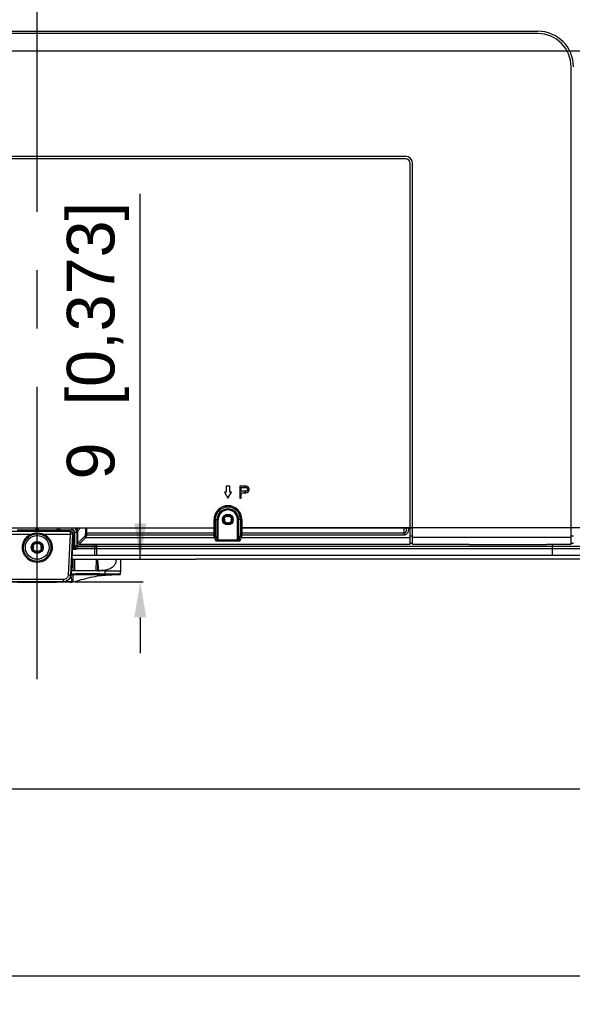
# Model space of a CAD drawing. Header units: millimetres. Extents: x -6054 to 364, y -1866 to 3094.
# Tile 131 of 256: x -3901 to -3669, y -208 to 205. Entities that reach past the tile are written whole.
import ezdxf

# ---------------------------------------------------------------- set-up
doc = ezdxf.new("R2010")
doc.units = ezdxf.units.MM
doc.header["$LTSCALE"] = 65.395
doc.header["$PDSIZE"] = 0.05
doc.linetypes.add('CENTER', pattern=[0.6, 0.375, -0.075, 0.075, -0.075])
doc.layers.get('0').update_dxf_attribs({"linetype": 'CONTINUOUS'})
doc.layers.get('Defpoints').update_dxf_attribs({"linetype": 'CONTINUOUS'})
doc.layers.add('Center', color=1, linetype='CENTER')
doc.layers.add('DIM', color=3, linetype='CONTINUOUS')
doc.styles.get("Standard").update_dxf_attribs({"font": 'arial.ttf'})
doc.dimstyles.new('ISO-25', dxfattribs={"dimtxt": 2.5, "dimasz": 2.5, "dimexe": 1.25, "dimexo": 0.625, "dimtad": 1, "dimtxsty": 'STANDARD', "dimcen": 2.5, "dimadec": 0, "dimazin": 0, "dimtfac": 1, "dimtmove": 0, "dimatfit": 3, "dimfxl": 1, "dimarcsym": 0})

# ---------------------------------------------------------------- blocks, each defined once
blk = doc.blocks.new('*D4')
at = {"layer": 'Defpoints', "color": 0}
for p in [(-3425.42, 234.04), (-4734.98, 45), (-4734.98, -117.52)]:
    blk.add_point(p, dxfattribs=at)
at = {"layer": 'DIM', "color": 3, "lineweight": -2}
for p, q in [((-3425.42, 233.41), (-3425.42, -118.77)), ((-4734.98, 44.37), (-4734.98, -118.77)), ((-3440.42, -117.52), (-4719.98, -117.52))]:
    blk.add_line(p, q, dxfattribs=at)
at = {"layer": 'DIM', "color": 3}
for points in [[(-4719.98, -115.02), (-4719.98, -120.02), (-4734.98, -117.52)], [(-3440.42, -120.02), (-3440.42, -115.02), (-3425.42, -117.52)]]:
    blk.add_solid(points, dxfattribs=at)
at = {"layer": 'DIM', "color": 2, "insert": (-4099.73, -99.71), "char_height": 20, "attachment_point": 5}
blk.add_mtext('1310  [51,557]', dxfattribs=at)
blk = doc.blocks.new('*D18')
at = {"layer": 'Defpoints', "color": 0}
for p in [(-3307.32, 492.15), (-4734.98, -14.55), (-4734.98, -196.07)]:
    blk.add_point(p, dxfattribs=at)
at = {"layer": 'DIM', "color": 3, "lineweight": -2}
for p, q in [((-3307.32, 491.52), (-3307.32, -197.32)), ((-4734.98, -15.18), (-4734.98, -197.32)), ((-3322.32, -196.07), (-4719.98, -196.07))]:
    blk.add_line(p, q, dxfattribs=at)
at = {"layer": 'DIM', "color": 3}
for points in [[(-4719.98, -193.57), (-4719.98, -198.57), (-4734.98, -196.07)], [(-3322.32, -198.57), (-3322.32, -193.57), (-3307.32, -196.07)]]:
    blk.add_solid(points, dxfattribs=at)
at = {"layer": 'DIM', "color": 2, "insert": (-4021.15, -178.26), "char_height": 20, "attachment_point": 5}
blk.add_mtext('1428  [56,207]', dxfattribs=at)
blk = doc.blocks.new('*D19')
at = {"layer": 'Defpoints', "color": 0}
for p in [(-3379.72, 594.65), (-4909.71, -20.96), (-4728.57, -20.96)]:
    blk.add_point(p, dxfattribs=at)
at = {"layer": 'DIM', "color": 3, "lineweight": -2}
for p, q in [((-3380.35, 594.65), (-4910.96, 594.65)), ((-4909.71, 579.65), (-4909.71, -5.96)), ((-4729.2, -20.96), (-4910.96, -20.96))]:
    blk.add_line(p, q, dxfattribs=at)
at = {"layer": 'DIM', "color": 3}
for points in [[(-4907.21, 579.65), (-4912.21, 579.65), (-4909.71, 594.65)], [(-4912.21, -5.96), (-4907.21, -5.96), (-4909.71, -20.96)]]:
    blk.add_solid(points, dxfattribs=at)
at = {"layer": 'DIM', "color": 2, "insert": (-4927.52, 286.84), "char_height": 20, "attachment_point": 5, "rotation": 90}
blk.add_mtext('616  [24,236]', dxfattribs=at)
blk = doc.blocks.new('*D32')
at = {"layer": 'Defpoints', "color": 0}
for p in [(-3858.17, -20.96), (-3849.94, -20.96), (-3878.19, -30.43)]:
    blk.add_point(p, dxfattribs=at)
at = {"layer": 'DIM', "color": 3, "lineweight": -2}
for p, q in [((-3849.94, -20.96), (-3849.94, 132.46)), ((-3849.94, -5.96), (-3849.94, 9.04)), ((-3857.55, -20.96), (-3848.69, -20.96)), ((-3877.57, -30.43), (-3848.69, -30.43)), ((-3849.94, -45.43), (-3849.94, -60.43))]:
    blk.add_line(p, q, dxfattribs=at)
at = {"layer": 'DIM', "color": 3}
for points in [[(-3852.44, -5.96), (-3847.44, -5.96), (-3849.94, -20.96)], [(-3847.44, -45.43), (-3852.44, -45.43), (-3849.94, -30.43)]]:
    blk.add_solid(points, dxfattribs=at)
at = {"layer": 'DIM', "color": 2, "insert": (-3867.75, 70.75), "char_height": 20, "attachment_point": 5, "rotation": 90}
blk.add_mtext('9  [0,373]', dxfattribs=at)

msp = doc.modelspace()

# ---------------------------------------------------------------- linework, layer by layer
at = {"linetype": 'Continuous'}
for p, q in [((-4103.17, 200.65), (-3683.17, 200.65)), ((-3683.17, 199.65), (-4103.17, 199.65)), ((-3669.17, -14.7), (-3669.17, 185.65)), ((-3664, -7.84), (-3807.84, -7.84)), ((-3669.17, -11.81), (-3735.67, -11.81)), ((-3668.17, -11.31), (-3669.17, -11.31)), ((-3899.38, -16.52), (-3898.89, -16.52)), ((-3899.37, -15.52), (-3898.88, -15.52)), ((-3878.47, -16.52), (-3302.77, -16.52)), ((-3878.42, -15.52), (-3302.77, -15.52)), ((-3735.67, -14.7), (-3711.88, -14.7)), ((-3679.46, -14.96), (-3711.88, -14.96)), ((-3679.46, -14.7), (-3669.17, -14.7)), ((-3677.17, -14.7), (-3677.17, -19.39)), ((-3669.17, -14.2), (-3668.17, -14.2)), ((-3677.17, -19.39), (-3878.62, -19.39)), ((-3228.6, -19.39), (-3826.45, -19.39)), ((-3057.77, -20.96), (-3826.45, -20.96))]:
    msp.add_line(p, q, dxfattribs=at)
at = {"color": 7, "linetype": 'Continuous'}
for p, q in [((-4047.67, 148.15), (-3738.67, 148.15)), ((-3738.67, 147.15), (-4047.67, 147.15)), ((-3736.67, -14.7), (-3736.67, 145.15)), ((-3735.67, -14.7), (-3735.67, 145.15)), ((-3812.42, 9.65), (-3813.92, 9.65)), ((-3813.92, 9.65), (-3813.92, 7.15)), ((-3812.42, 7.15), (-3812.42, 9.65)), ((-3805.67, 9.65), (-3808.17, 9.65)), ((-3808.17, 9.65), (-3808.17, 4.65)), ((-3808.17, 9.12), (-3807.55, 9.12)), ((-3807.55, 9.12), (-3805.57, 9.12)), ((-3807.55, 7.52), (-3807.55, 9.12)), ((-3806.15, 9.54), (-3806.67, 9.65)), ((-3805.74, 9.22), (-3806.15, 9.54)), ((-3805.66, 9.12), (-3805.74, 9.22)), ((-3805.15, 9.54), (-3805.67, 9.65)), ((-3805.57, 9.12), (-3805.26, 9.01)), ((-3805.26, 9.01), (-3805.05, 8.8)), ((-3804.74, 9.22), (-3805.15, 9.54)), ((-3805.05, 8.8), (-3804.94, 8.48)), ((-3804.94, 8.48), (-3804.94, 8.16)), ((-3804.42, 8.8), (-3804.74, 9.22)), ((-3804.32, 8.48), (-3804.42, 8.8)), ((-3804.32, 8.05), (-3804.32, 8.48)), ((-3813.92, 7.15), (-3814.67, 7.15)), ((-3814.67, 7.15), (-3813.17, 4.65)), ((-3813.17, 4.65), (-3811.67, 7.15)), ((-3811.67, 7.15), (-3812.42, 7.15)), ((-3807.55, 7.52), (-3808.17, 7.52)), ((-3808.17, 6.88), (-3807.55, 6.88)), ((-3808.17, 4.65), (-3807.55, 4.65)), ((-3805.57, 7.52), (-3807.55, 7.52)), ((-3807.55, 6.88), (-3805.67, 6.88)), ((-3807.55, 4.65), (-3807.55, 6.88)), ((-3806.67, 6.88), (-3806.15, 6.99)), ((-3806.15, 6.99), (-3805.74, 7.31)), ((-3805.74, 7.31), (-3805.58, 7.52)), ((-3805.67, 6.88), (-3805.15, 6.99)), ((-3805.26, 7.63), (-3805.57, 7.52)), ((-3805.05, 7.84), (-3805.26, 7.63)), ((-3805.15, 6.99), (-3804.74, 7.31)), ((-3804.94, 8.16), (-3805.05, 7.84)), ((-3804.74, 7.31), (-3804.42, 7.73)), ((-3804.42, 7.73), (-3804.32, 8.05)), ((-3967.34, -7.84), (-3819, -7.84)), ((-3893.67, -9.14), (-3893.67, -7.84)), ((-3892.67, -9.14), (-3892.67, -7.84)), ((-3884.67, -9.14), (-3884.67, -7.84)), ((-3883.67, -9.14), (-3883.67, -7.84)), ((-3878.67, -7.84), (-3878.67, -8.72)), ((-3874.96, -7.84), (-3876.13, -9.01)), ((-3872.98, -7.84), (-3872.98, -10.07)), ((-3872.49, -7.84), (-3872.49, -10.07)), ((-3819, -4.35), (-3819, -7.84)), ((-3818.95, -4.35), (-3817.7, -4.35)), ((-3818.95, -10.07), (-3818.95, -4.35)), ((-3818.45, -10.07), (-3818.45, -4.35)), ((-3817.2, -4.35), (-3817.7, -4.35)), ((-3817.7, -12.82), (-3817.7, -4.35)), ((-3817.2, -13.43), (-3817.2, -4.35)), ((-3809.15, -4.35), (-3808.65, -4.35)), ((-3809.15, -13.43), (-3809.15, -4.35)), ((-3807.4, -4.35), (-3808.65, -4.35)), ((-3808.65, -12.82), (-3808.65, -4.35)), ((-3807.9, -4.35), (-3807.9, -10.07)), ((-3807.4, -4.35), (-3807.4, -10.07)), ((-3807.34, -7.84), (-3807.34, -4.35)), ((-3807.34, -7.84), (-3735.67, -7.84)), ((-3739.17, -10.82), (-3739.17, -7.84)), ((-3736.67, -7.84), (-3737.44, -7.84)), ((-3879.18, -9.35), (-3907.17, -9.35)), ((-3906.95, -10.4), (-3895.71, -10.4)), ((-3901.67, -8.59), (-3893.67, -8.59)), ((-3893.67, -8.72), (-3901.67, -8.72)), ((-3893.67, -8.46), (-3892.67, -8.46)), ((-3893.67, -8.96), (-3892.67, -8.96)), ((-3893.67, -9.14), (-3892.67, -9.14)), ((-3892.67, -8.59), (-3884.67, -8.59)), ((-3884.67, -8.72), (-3892.67, -8.72)), ((-3890.63, -10.4), (-3879.39, -10.4)), ((-3884.67, -8.46), (-3883.67, -8.46)), ((-3884.67, -8.96), (-3883.67, -8.96)), ((-3884.67, -9.14), (-3883.67, -9.14)), ((-3883.67, -8.59), (-3878.67, -8.59)), ((-3878.67, -8.72), (-3883.67, -8.72)), ((-3879.39, -10.4), (-3880.22, -27.69)), ((-3879.39, -9.35), (-3879.39, -10.4)), ((-3878.4, -10.4), (-3879.23, -27.69)), ((-3878.17, -10.4), (-3878.93, -25.85)), ((-3878.17, -10.4), (-3878.4, -10.4)), ((-3878.21, -11.09), (-3877.86, -11.09)), ((-3878.18, -10.6), (-3877.86, -10.6)), ((-3877.86, -10.6), (-3877.86, -11.09)), ((-3877.86, -11.09), (-3877.86, -15.75)), ((-3877.66, -11.05), (-3877.66, -15.75)), ((-3876.5, -9.76), (-3877.64, -9.76)), ((-3877.64, -9.76), (-3877.64, -10.62)), ((-3877.5, -9.76), (-3877.5, -15.52)), ((-3876.5, -9.76), (-3876.5, -16.52)), ((-3876.13, -14.21), (-3876.13, -9.01)), ((-3873.24, -11.31), (-3876.13, -14.21)), ((-3872.74, -11.81), (-3875.64, -14.7)), ((-3818.45, -10.07), (-3872.98, -10.07)), ((-3872.74, -11.81), (-3818.84, -11.81)), ((-3818.94, -10.82), (-3872.51, -10.82)), ((-3818.2, -13.31), (-3818.84, -11.81)), ((-3817.7, -12.82), (-3818.34, -11.31)), ((-3808, -11.31), (-3808.65, -12.82)), ((-3807.51, -11.81), (-3808.15, -13.31)), ((-3739.17, -10.07), (-3807.9, -10.07)), ((-3807.51, -11.81), (-3736.67, -11.81)), ((-3739.17, -10.82), (-3807.41, -10.82)), ((-3735.67, -11.31), (-3736.67, -11.31)), ((-3878.46, -16.32), (-3877.71, -16.32)), ((-3877.66, -15.75), (-3877.86, -15.75)), ((-3877.71, -16.32), (-3877.71, -16.82)), ((-3877.5, -15.52), (-3877.66, -15.75)), ((-3868.97, -15.52), (-3877.5, -15.52)), ((-3876.5, -16.52), (-3876.66, -16.74)), ((-3868.97, -16.52), (-3876.5, -16.52)), ((-3875.64, -14.7), (-3736.67, -14.7)), ((-3868.97, -19.39), (-3868.97, -14.7)), ((-3868.17, -15), (-3868.97, -15)), ((-3868.17, -16.37), (-3868.97, -16.37)), ((-3868.17, -19.39), (-3868.17, -14.7)), ((-3809.15, -12.93), (-3817.2, -12.93)), ((-3809.15, -13.43), (-3817.2, -13.43)), ((-3736.67, -14.2), (-3735.67, -14.2)), ((-3735.67, -14.7), (-3711.88, -14.7)), ((-3896.76, -20.49), (-3896.77, -20.49)), ((-3889.57, -20.49), (-3889.58, -20.49)), ((-3868.97, -19.39), (-3878.62, -19.39)), ((-3878.49, -16.82), (-3877.71, -16.82)), ((-3878.85, -24.07), (-3878.22, -24.07)), ((-3878.22, -23.88), (-3878.84, -23.88)), ((-3878.22, -24.07), (-3878.24, -25.85)), ((-3878.2, -20.96), (-3878.22, -23.88)), ((-3877.41, -25.85), (-3877.45, -20.96)), ((-3868.5, -20.96), (-3868.54, -25.85)), ((-3867.71, -25.84), (-3867.75, -20.96)), ((-3867.74, -22.11), (-3867.6, -22.05)), ((-3860.18, -20.96), (-3860.18, -22.34)), ((-3860.18, -20.96), (-3860.18, -22.34)), ((-3860.18, -20.96), (-3860.18, -22.34)), ((-3858.17, -25.76), (-3858.17, -20.96)), ((-3879.23, -27.69), (-3879.02, -28.09)), ((-3878.93, -25.85), (-3879.01, -27.51)), ((-3864.67, -25.85), (-3878.93, -25.85)), ((-3878.31, -27.2), (-3878.31, -27.46)), ((-3866.9, -27.11), (-3866.9, -27.39)), ((-3866.9, -27.39), (-3866.9, -27.87)), ((-3864.73, -27.1), (-3864.67, -25.85)), ((-3864.73, -27.1), (-3864.73, -27.38)), ((-3860.16, -27.44), (-3859.48, -27.43)), ((-3858.24, -27.04), (-3858.17, -25.76)), ((-3858.17, -25.76), (-3858.17, -25.76)), ((-3878.76, -30.41), (-3907.58, -30.41)), ((-3882.1, -29.46), (-3904.25, -29.46)), ((-3882.1, -30.41), (-3882.1, -29.46))]:
    msp.add_line(p, q, dxfattribs=at)
msp.add_line((-3878.69, -20.96), (-3826.45, -20.96))
at = {"color": 1}
msp.add_lwpolyline([(-4116.67, 273.61), (-3651.13, 273.61), (-3651.13, 192.27), (-4116.67, 192.27)], close=True, dxfattribs=at)
at = {"color": 7, "linetype": 'Continuous'}
for points in [[(-3879.25, -30.8), (-3878.06, -30.47), (-3876.91, -30.16), (-3875.81, -29.85), (-3874.74, -29.56), (-3873.72, -29.29), (-3872.72, -29.03), (-3871.75, -28.79), (-3870.79, -28.57), (-3869.83, -28.37), (-3868.86, -28.18), (-3867.86, -28.01), (-3866.9, -27.87)], [(-3866.9, -27.87), (-3866.16, -27.77), (-3865.34, -27.69), (-3864.5, -27.62), (-3863.66, -27.56), (-3862.8, -27.52), (-3861.93, -27.48), (-3861.05, -27.46), (-3860.16, -27.44)], [(-3859.49, -27.43), (-3859.42, -27.43), (-3859.34, -27.43), (-3859.27, -27.42), (-3859.21, -27.42), (-3859.15, -27.42), (-3859.09, -27.42), (-3859.03, -27.41), (-3858.98, -27.41), (-3858.93, -27.41), (-3858.89, -27.41), (-3858.84, -27.4), (-3858.8, -27.4), (-3858.77, -27.4), (-3858.73, -27.39), (-3858.7, -27.39), (-3858.67, -27.38), (-3858.64, -27.38), (-3858.61, -27.37), (-3858.58, -27.37), (-3858.55, -27.36), (-3858.53, -27.35), (-3858.5, -27.35), (-3858.48, -27.34), (-3858.45, -27.33), (-3858.42, -27.31), (-3858.39, -27.3), (-3858.36, -27.27), (-3858.32, -27.24), (-3858.29, -27.2), (-3858.27, -27.15), (-3858.25, -27.09), (-3858.24, -27.04)]]:
    msp.add_lwpolyline(points, dxfattribs=at)
for centre, radius in [((-3813.17, -4.35), 2.25), ((-3813.17, -4.35), 2.05), ((-3813.17, -4.35), 1.55), ((-3893.17, -16), 5), ((-3893.17, -16), 2.52), ((-3893.17, -16), 2.1), ((-3893.17, -16), 1.8)]:
    msp.add_circle(centre, radius, dxfattribs=at)
at = {"linetype": 'Continuous'}
for radius in [15, 14]:
    msp.add_arc((-3683.17, 185.65), radius, 0, 90, dxfattribs=at)
at = {"color": 7, "linetype": 'Continuous'}
for centre, radius, start, end in [((-3738.67, 145.15), 3, 0, 90), ((-3738.67, 145.15), 2, 0, 90), ((-3813.17, -4.35), 5.83, 0, 180), ((-3813.17, -4.35), 5.78, 0, 180), ((-3813.17, -4.35), 5.28, 0, 180), ((-3813.17, -4.35), 4.52, 0, 180), ((-3813.17, -4.35), 4.03, 0, 180), ((-3814.97, -4.35), 0.5, 307.1689, 52.8311), ((-3813.17, -2.55), 0.5, 217.1689, 322.8311), ((-3811.37, -4.35), 0.5, 127.1689, 232.8311), ((-3878.67, -9.76), 2.17, 0, 62.4272), ((-3813.17, -6.15), 0.5, 37.1689, 142.8311), ((-3878.67, -9.76), 1.17, 0, 90), ((-3878.67, -9.76), 1.03, 0, 90), ((-3895.17, -16), 0.5, 300.3314, 59.6686), ((-3893.17, -14), 0.5, 210.3314, 329.6686), ((-3891.17, -16), 0.5, 120.3314, 239.6686), ((-3876.65, -15.75), 1.2, 179.9523, 208.6024), ((-3883.57, -25.09), 10.55, 55.792, 56.2201), ((-3876.65, -15.75), 1, 179.8113, 211.9443), ((-3893.17, -16), 5.75, 231.3476, 308.6524), ((-3893.17, -18), 0.5, 30.3314, 149.6686), ((-3877.71, -9.26), 7.56, 270.0029, 271.0462), ((-3893.17, -15.98), 6.25, 231.3479, 308.6521), ((-3882.44, -28.11), 3.41, 358.2197, 0.3397), ((-3830.71, -5594.86), 5567.87, 90.37248, 90.48988), ((-3869.02, 14.51), 40.37, 271.861, 272.7451), ((-3859.89, 3), 30.43, 270.0566, 270.6242), ((-3859.81, -5.6), 21.83, 270.6592, 270.8191), ((-3878.12, -31), 0.756, 102.6602, 118.1638)]:
    msp.add_arc(centre, radius, start, end, dxfattribs=at)
for centre, major_axis, ratio, start_param, end_param in [((-3878.15, -9.04), (1.44, 1.44), 0.985257, -0.777972, -0.15473), ((-3879.17, -10.35), (0.948, -0.331), 0.995119, 0.285584, 1.908541), ((-3875.63, -14.2), (0.359, 0.359), 0.985257, 2.363621, 3.919564)]:
    msp.add_ellipse(centre, major_axis=major_axis, ratio=ratio, start_param=start_param, end_param=end_param, dxfattribs=at)
for points, knots in [([(-3737.44, -7.84), (-3737.44, -8.18), (-3737.47, -8.69), (-3737.58, -9.34), (-3737.72, -9.8), (-3737.93, -10.21), (-3738.24, -10.55), (-3738.67, -10.77), (-3739, -10.82), (-3739.17, -10.82)], [0, 0, 0, 0, 0.265524, 0.392973, 0.514813, 0.631452, 0.746852, 0.86859, 1, 1, 1, 1]), ([(-3738.31, -7.84), (-3738.31, -8.06), (-3738.32, -8.39), (-3738.36, -8.83), (-3738.41, -9.16), (-3738.49, -9.47), (-3738.62, -9.76), (-3738.81, -9.96), (-3739.01, -10.06), (-3739.12, -10.07), (-3739.17, -10.07)], [0, 0, 0, 0, 0.255753, 0.382589, 0.508055, 0.631611, 0.753053, 0.874028, 0.93639, 1, 1, 1, 1]), ([(-3899.4, -15.98), (-3899.39, -15.39), (-3899.21, -14.21), (-3898.45, -12.6), (-3897.26, -11.27), (-3896.25, -10.64), (-3895.71, -10.4)], [0, 0, 0, 0, 0.249829, 0.499771, 0.749829, 1, 1, 1, 1]), ([(-3898.91, -16), (-3898.9, -15.46), (-3898.74, -14.37), (-3898.04, -12.88), (-3896.95, -11.65), (-3896.02, -11.06), (-3895.53, -10.84)], [0, 0, 0, 0, 0.249893, 0.499867, 0.749905, 1, 1, 1, 1]), ([(-3895.71, -10.4), (-3895.3, -10.28), (-3894.46, -10.08), (-3893.17, -9.98), (-3891.88, -10.08), (-3891.04, -10.28), (-3890.63, -10.4)], [0, 0, 0, 0, 0.250046, 0.5, 0.749954, 1, 1, 1, 1]), ([(-3895.53, -10.84), (-3895.55, -10.78), (-3895.61, -10.63), (-3895.68, -10.49), (-3895.71, -10.4)], [0, 0, 0, 0, 0.411318, 1, 1, 1, 1]), ([(-3895.53, -10.84), (-3895.16, -10.67), (-3894.39, -10.4), (-3893.17, -10.26), (-3891.96, -10.4), (-3891.19, -10.67), (-3890.82, -10.84)], [0, 0, 0, 0, 0.250088, 0.5, 0.749912, 1, 1, 1, 1]), ([(-3890.82, -10.84), (-3890.79, -10.78), (-3890.73, -10.63), (-3890.67, -10.49), (-3890.63, -10.4)], [0, 0, 0, 0, 0.411318, 1, 1, 1, 1]), ([(-3890.82, -10.84), (-3890.32, -11.06), (-3889.39, -11.65), (-3888.3, -12.88), (-3887.61, -14.37), (-3887.44, -15.46), (-3887.44, -16)], [0, 0, 0, 0, 0.250081, 0.500111, 0.750061, 1, 1, 1, 1]), ([(-3890.63, -10.4), (-3890.1, -10.64), (-3889.09, -11.27), (-3887.9, -12.6), (-3887.14, -14.21), (-3886.96, -15.39), (-3886.95, -15.98)], [0, 0, 0, 0, 0.250157, 0.500207, 0.750125, 1, 1, 1, 1]), ([(-3879.39, -9.35), (-3879.26, -9.35), (-3878.99, -9.41), (-3878.65, -9.65), (-3878.43, -10), (-3878.39, -10.27), (-3878.4, -10.4)], [0, 0, 0, 0, 0.249552, 0.499364, 0.749552, 1, 1, 1, 1]), ([(-3878.4, -10.4), (-3878.41, -10.41), (-3878.44, -10.41), (-3878.51, -10.42), (-3878.61, -10.42), (-3878.73, -10.42), (-3878.87, -10.42), (-3879.1, -10.42), (-3879.27, -10.41), (-3879.39, -10.4)], [0, 0, 0, 0, 0.034546, 0.101397, 0.198744, 0.323397, 0.471162, 0.637004, 1, 1, 1, 1]), ([(-3877.86, -11.09), (-3877.83, -11.09), (-3877.8, -11.09), (-3877.75, -11.09), (-3877.72, -11.09), (-3877.7, -11.08), (-3877.66, -11.09), (-3877.66, -11.06), (-3877.66, -11.05)], [0, 0, 0, 0, 0.335047, 0.487064, 0.621159, 0.732418, 0.816784, 1, 1, 1, 1]), ([(-3877.64, -10.62), (-3877.64, -10.66), (-3877.64, -10.8), (-3877.65, -10.94), (-3877.66, -11.05)], [0, 0, 0, 0, 0.287125, 1, 1, 1, 1]), ([(-3873, -10.44), (-3873.02, -10.55), (-3873.05, -10.75), (-3873.1, -11), (-3873.16, -11.18), (-3873.21, -11.28), (-3873.24, -11.31)], [0, 0, 0, 0, 0.362457, 0.652176, 0.864586, 1, 1, 1, 1]), ([(-3872.74, -11.81), (-3872.8, -11.81), (-3872.93, -11.78), (-3873.1, -11.67), (-3873.21, -11.5), (-3873.24, -11.37), (-3873.24, -11.31)], [0, 0, 0, 0, 0.249511, 0.5, 0.750489, 1, 1, 1, 1]), ([(-3872.98, -10.07), (-3872.98, -10.11), (-3872.98, -10.23), (-3872.99, -10.36), (-3873, -10.44)], [0, 0, 0, 0, 0.279929, 1, 1, 1, 1]), ([(-3872.51, -10.82), (-3872.57, -10.81), (-3872.69, -10.79), (-3872.84, -10.71), (-3872.96, -10.59), (-3873, -10.49), (-3873, -10.44)], [0, 0, 0, 0, 0.277051, 0.542139, 0.783378, 1, 1, 1, 1]), ([(-3872.51, -10.82), (-3872.52, -10.94), (-3872.55, -11.16), (-3872.61, -11.45), (-3872.66, -11.64), (-3872.7, -11.75), (-3872.73, -11.79), (-3872.74, -11.81)], [0, 0, 0, 0, 0.364639, 0.65541, 0.86727, 0.943218, 1, 1, 1, 1]), ([(-3872.49, -10.07), (-3872.49, -10.14), (-3872.49, -10.39), (-3872.49, -10.64), (-3872.51, -10.82)], [0, 0, 0, 0, 0.280003, 1, 1, 1, 1]), ([(-3818.94, -10.82), (-3818.94, -10.77), (-3818.95, -10.52), (-3818.95, -10.27), (-3818.95, -10.07)], [0, 0, 0, 0, 0.208731, 1, 1, 1, 1]), ([(-3818.94, -10.82), (-3818.88, -10.82), (-3818.75, -10.8), (-3818.59, -10.72), (-3818.48, -10.6), (-3818.44, -10.49), (-3818.44, -10.44)], [0, 0, 0, 0, 0.280299, 0.545324, 0.784285, 1, 1, 1, 1]), ([(-3818.84, -11.81), (-3818.85, -11.79), (-3818.86, -11.75), (-3818.88, -11.64), (-3818.9, -11.45), (-3818.92, -11.16), (-3818.93, -10.94), (-3818.94, -10.82)], [0, 0, 0, 0, 0.050572, 0.123216, 0.333948, 0.628359, 1, 1, 1, 1]), ([(-3818.84, -11.81), (-3818.78, -11.81), (-3818.65, -11.78), (-3818.48, -11.67), (-3818.37, -11.5), (-3818.34, -11.37), (-3818.34, -11.31)], [0, 0, 0, 0, 0.250488, 0.500992, 0.750916, 1, 1, 1, 1]), ([(-3818.44, -10.44), (-3818.44, -10.42), (-3818.45, -10.29), (-3818.45, -10.17), (-3818.45, -10.07)], [0, 0, 0, 0, 0.208794, 1, 1, 1, 1]), ([(-3818.34, -11.31), (-3818.36, -11.28), (-3818.37, -11.18), (-3818.4, -11), (-3818.42, -10.75), (-3818.44, -10.55), (-3818.44, -10.44)], [0, 0, 0, 0, 0.123796, 0.334632, 0.628817, 1, 1, 1, 1]), ([(-3807.9, -10.44), (-3807.91, -10.55), (-3807.92, -10.75), (-3807.95, -11), (-3807.97, -11.18), (-3807.99, -11.28), (-3808, -11.31)], [0, 0, 0, 0, 0.37118, 0.665365, 0.876203, 1, 1, 1, 1]), ([(-3807.51, -11.81), (-3807.57, -11.81), (-3807.7, -11.78), (-3807.87, -11.67), (-3807.98, -11.5), (-3808, -11.37), (-3808, -11.31)], [0, 0, 0, 0, 0.250488, 0.500992, 0.750916, 1, 1, 1, 1]), ([(-3807.9, -10.07), (-3807.9, -10.11), (-3807.9, -10.23), (-3807.9, -10.36), (-3807.9, -10.44)], [0, 0, 0, 0, 0.28001, 1, 1, 1, 1]), ([(-3807.41, -10.82), (-3807.47, -10.82), (-3807.59, -10.8), (-3807.75, -10.72), (-3807.87, -10.6), (-3807.9, -10.49), (-3807.9, -10.44)], [0, 0, 0, 0, 0.280299, 0.545324, 0.784285, 1, 1, 1, 1]), ([(-3807.41, -10.82), (-3807.41, -10.94), (-3807.42, -11.16), (-3807.45, -11.45), (-3807.47, -11.64), (-3807.49, -11.75), (-3807.5, -11.79), (-3807.51, -11.81)], [0, 0, 0, 0, 0.371638, 0.66605, 0.876783, 0.949428, 1, 1, 1, 1]), ([(-3807.4, -10.07), (-3807.4, -10.14), (-3807.4, -10.39), (-3807.4, -10.64), (-3807.41, -10.82)], [0, 0, 0, 0, 0.280023, 1, 1, 1, 1]), ([(-3897.08, -20.86), (-3897.44, -20.57), (-3898.1, -19.9), (-3898.85, -18.71), (-3899.31, -17.38), (-3899.4, -16.44), (-3899.4, -15.98)], [0, 0, 0, 0, 0.250097, 0.50011, 0.750061, 1, 1, 1, 1]), ([(-3896.77, -20.49), (-3897.1, -20.22), (-3897.71, -19.61), (-3898.4, -18.51), (-3898.82, -17.29), (-3898.91, -16.43), (-3898.91, -16)], [0, 0, 0, 0, 0.250042, 0.500043, 0.750017, 1, 1, 1, 1]), ([(-3887.44, -16), (-3887.44, -16.43), (-3887.53, -17.29), (-3887.95, -18.51), (-3888.63, -19.61), (-3889.24, -20.22), (-3889.57, -20.49)], [0, 0, 0, 0, 0.249962, 0.499937, 0.74994, 1, 1, 1, 1]), ([(-3886.95, -15.98), (-3886.94, -16.44), (-3887.04, -17.38), (-3887.5, -18.71), (-3888.24, -19.9), (-3888.91, -20.57), (-3889.27, -20.86)], [0, 0, 0, 0, 0.249919, 0.49987, 0.749885, 1, 1, 1, 1]), ([(-3877.64, -16.37), (-3877.5, -16.47), (-3877.2, -16.67), (-3876.84, -16.75), (-3876.66, -16.74)], [0, 0, 0, 0, 0.502067, 1, 1, 1, 1]), ([(-3876.66, -16.74), (-3876.83, -16.74), (-3877.17, -16.66), (-3877.42, -16.42), (-3877.51, -16.28)], [0, 0, 0, 0, 0.500016, 1, 1, 1, 1]), ([(-3876.5, -16.52), (-3876.63, -16.52), (-3876.89, -16.46), (-3877.22, -16.24), (-3877.44, -15.91), (-3877.5, -15.65), (-3877.5, -15.52)], [0, 0, 0, 0, 0.250067, 0.500593, 0.750773, 1, 1, 1, 1]), ([(-3818.2, -13.31), (-3818.13, -13.31), (-3818, -13.29), (-3817.84, -13.18), (-3817.73, -13.01), (-3817.7, -12.88), (-3817.7, -12.82)], [0, 0, 0, 0, 0.250488, 0.500992, 0.750916, 1, 1, 1, 1]), ([(-3817.2, -13.43), (-3817.32, -13.43), (-3817.5, -13.43), (-3817.73, -13.41), (-3817.88, -13.4), (-3818, -13.38), (-3818.1, -13.36), (-3818.16, -13.34), (-3818.19, -13.32), (-3818.2, -13.31)], [0, 0, 0, 0, 0.36628, 0.532896, 0.680486, 0.80402, 0.89955, 0.964617, 1, 1, 1, 1]), ([(-3817.2, -12.93), (-3817.26, -12.93), (-3817.38, -12.93), (-3817.53, -12.91), (-3817.64, -12.88), (-3817.69, -12.84), (-3817.7, -12.82)], [0, 0, 0, 0, 0.356757, 0.66289, 0.880914, 1, 1, 1, 1]), ([(-3808.65, -12.82), (-3808.65, -12.84), (-3808.71, -12.88), (-3808.81, -12.91), (-3808.97, -12.93), (-3809.09, -12.93), (-3809.15, -12.93)], [0, 0, 0, 0, 0.119085, 0.337108, 0.643241, 1, 1, 1, 1]), ([(-3808.15, -13.31), (-3808.15, -13.32), (-3808.19, -13.34), (-3808.25, -13.36), (-3808.34, -13.38), (-3808.47, -13.4), (-3808.61, -13.41), (-3808.84, -13.43), (-3809.02, -13.43), (-3809.15, -13.43)], [0, 0, 0, 0, 0.035383, 0.100449, 0.195978, 0.319512, 0.467102, 0.633718, 1, 1, 1, 1]), ([(-3808.15, -13.31), (-3808.21, -13.31), (-3808.34, -13.29), (-3808.51, -13.18), (-3808.62, -13.01), (-3808.65, -12.88), (-3808.65, -12.82)], [0, 0, 0, 0, 0.250488, 0.500992, 0.750916, 1, 1, 1, 1]), ([(-3896.76, -20.49), (-3896.77, -20.49), (-3896.77, -20.49), (-3896.77, -20.5), (-3896.78, -20.51), (-3896.8, -20.52), (-3896.83, -20.55), (-3896.86, -20.6), (-3896.91, -20.65), (-3896.98, -20.74), (-3897.04, -20.81), (-3897.08, -20.86)], [0, 0, 0, 0, 0.005769, 0.020348, 0.044086, 0.076903, 0.168482, 0.291882, 0.44253, 0.615036, 1, 1, 1, 1]), ([(-3889.58, -20.49), (-3889.58, -20.49), (-3889.58, -20.49), (-3889.57, -20.5), (-3889.56, -20.51), (-3889.55, -20.52), (-3889.52, -20.55), (-3889.48, -20.6), (-3889.44, -20.65), (-3889.36, -20.74), (-3889.31, -20.81), (-3889.27, -20.86)], [0, 0, 0, 0, 0.005769, 0.020348, 0.044086, 0.076903, 0.168482, 0.291882, 0.44253, 0.615036, 1, 1, 1, 1]), ([(-3877.57, -16.82), (-3877.4, -16.81), (-3877.1, -16.8), (-3876.8, -16.76), (-3876.66, -16.74)], [0, 0, 0, 0, 0.558773, 1, 1, 1, 1]), ([(-3867.26, -25.83), (-3867.29, -25.78), (-3867.34, -25.65), (-3867.39, -25.4), (-3867.44, -25.07), (-3867.48, -24.64), (-3867.52, -24.12), (-3867.57, -23.25), (-3867.59, -22.55), (-3867.6, -22.05)], [0, 0, 0, 0, 0.042864, 0.108277, 0.197207, 0.309967, 0.446667, 0.607329, 1, 1, 1, 1]), ([(-3860.18, -22.34), (-3860.37, -22.8), (-3860.73, -23.46), (-3861.41, -24.19), (-3862.25, -24.83), (-3863.32, -25.29), (-3864.6, -25.58), (-3865.34, -25.68), (-3865.74, -25.72)], [0, 0, 0, 0, 0.216799, 0.322415, 0.431136, 0.6753, 0.823173, 1, 1, 1, 1]), ([(-3879.23, -27.69), (-3879.25, -28.05), (-3879.42, -28.78), (-3880.07, -29.68), (-3881.01, -30.27), (-3881.74, -30.41), (-3882.1, -30.41)], [0, 0, 0, 0, 0.25033, 0.500501, 0.750371, 1, 1, 1, 1]), ([(-3880.22, -27.69), (-3880.23, -27.93), (-3880.34, -28.4), (-3880.77, -28.99), (-3881.38, -29.38), (-3881.86, -29.46), (-3882.1, -29.46)], [0, 0, 0, 0, 0.249855, 0.499712, 0.749735, 1, 1, 1, 1]), ([(-3879.23, -27.69), (-3879.24, -27.7), (-3879.27, -27.7), (-3879.34, -27.71), (-3879.43, -27.71), (-3879.55, -27.71), (-3879.7, -27.71), (-3879.92, -27.7), (-3880.1, -27.7), (-3880.22, -27.69)], [0, 0, 0, 0, 0.034547, 0.101406, 0.198744, 0.323396, 0.471168, 0.63699, 1, 1, 1, 1]), ([(-3879.03, -28.22), (-3879.02, -28.12), (-3878.98, -27.94), (-3878.83, -27.69), (-3878.6, -27.5), (-3878.4, -27.46), (-3878.31, -27.46)], [0, 0, 0, 0, 0.248424, 0.497735, 0.74837, 1, 1, 1, 1]), ([(-3879.03, -28.22), (-3878.98, -28.48), (-3878.9, -28.95), (-3878.81, -29.51), (-3878.74, -29.86), (-3878.67, -30.06), (-3878.59, -30.22), (-3878.51, -30.3), (-3878.47, -30.33)], [0, 0, 0, 0, 0.36273, 0.645062, 0.757441, 0.851852, 0.930834, 1, 1, 1, 1]), ([(-3879.02, -28.09), (-3879.02, -28.05), (-3879.02, -27.85), (-3879.02, -27.66), (-3879.01, -27.51)], [0, 0, 0, 0, 0.232731, 1, 1, 1, 1]), ([(-3879.01, -27.51), (-3878.92, -27.41), (-3878.71, -27.25), (-3878.44, -27.2), (-3878.31, -27.2)], [0, 0, 0, 0, 0.500051, 1, 1, 1, 1]), ([(-3878.31, -27.46), (-3878.28, -27.78), (-3878.25, -28.25), (-3878.24, -28.84), (-3878.24, -29.21), (-3878.25, -29.54), (-3878.26, -29.82), (-3878.27, -30.03), (-3878.27, -30.17), (-3878.28, -30.23), (-3878.28, -30.26)], [0, 0, 0, 0, 0.348727, 0.498178, 0.631428, 0.748425, 0.848931, 0.932654, 0.968234, 1, 1, 1, 1]), ([(-3865.74, -25.72), (-3865.85, -25.73), (-3866.29, -25.77), (-3866.74, -25.79), (-3867.09, -25.81)], [0, 0, 0, 0, 0.232892, 1, 1, 1, 1]), ([(-3864.73, -27.1), (-3864.31, -27.1), (-3863.48, -27.1), (-3862.28, -27.12), (-3861.18, -27.14), (-3860.33, -27.15), (-3859.74, -27.15), (-3859.36, -27.15), (-3859.03, -27.15), (-3858.76, -27.14), (-3858.54, -27.12), (-3858.4, -27.1), (-3858.32, -27.09), (-3858.27, -27.07), (-3858.24, -27.05), (-3858.24, -27.04)], [0, 0, 0, 0, 0.194407, 0.381305, 0.553529, 0.704473, 0.770132, 0.828399, 0.878726, 0.920655, 0.95382, 0.977973, 0.986651, 0.9931, 1, 1, 1, 1]), ([(-3864.73, -27.38), (-3863.83, -27.38), (-3862.53, -27.4), (-3860.9, -27.42), (-3860.18, -27.43), (-3859.86, -27.43)], [0, 0, 0, 0, 0.5566, 0.798753, 1, 1, 1, 1]), ([(-3864.67, -25.85), (-3863.77, -25.85), (-3862.46, -25.86), (-3860.82, -25.88), (-3860.09, -25.89), (-3859.75, -25.89)], [0, 0, 0, 0, 0.550262, 0.793443, 1, 1, 1, 1]), ([(-3859.75, -25.89), (-3859.52, -25.89), (-3859.14, -25.89), (-3858.69, -25.87), (-3858.42, -25.85), (-3858.3, -25.83), (-3858.24, -25.81), (-3858.2, -25.79), (-3858.17, -25.77), (-3858.17, -25.76)], [0, 0, 0, 0, 0.418989, 0.728859, 0.840062, 0.921313, 0.950818, 0.973193, 1, 1, 1, 1]), ([(-3907.56, -30.44), (-3907.18, -30.45), (-3906.31, -30.46), (-3904.21, -30.49), (-3901.15, -30.55), (-3897.23, -30.62), (-3893.17, -30.65), (-3889.11, -30.62), (-3885.2, -30.55), (-3882.14, -30.49), (-3880.04, -30.46), (-3879.16, -30.45), (-3878.79, -30.44)], [0, 0, 0, 0, 0.039192, 0.091436, 0.218913, 0.358054, 0.500025, 0.641995, 0.781133, 0.908597, 0.960826, 1, 1, 1, 1]), ([(-3878.79, -30.44), (-3878.73, -30.44), (-3878.53, -30.43), (-3878.33, -30.43), (-3878.19, -30.43)], [0, 0, 0, 0, 0.294199, 1, 1, 1, 1]), ([(-3878.47, -30.33), (-3878.49, -30.35), (-3878.59, -30.39), (-3878.69, -30.41), (-3878.76, -30.41)], [0, 0, 0, 0, 0.253013, 1, 1, 1, 1]), ([(-3878.19, -30.43), (-3878.23, -30.43), (-3878.42, -30.42), (-3878.62, -30.41), (-3878.76, -30.41)], [0, 0, 0, 0, 0.220826, 1, 1, 1, 1]), ([(-3878.47, -30.33), (-3878.46, -30.35), (-3878.37, -30.4), (-3878.27, -30.42), (-3878.19, -30.43)], [0, 0, 0, 0, 0.203309, 1, 1, 1, 1]), ([(-3878.28, -30.26), (-3878.29, -30.3), (-3878.29, -30.35), (-3878.24, -30.41), (-3878.21, -30.42), (-3878.19, -30.43)], [0, 0, 0, 0, 0.50595, 0.733368, 1, 1, 1, 1])]:
    msp.add_open_spline(points, degree=3, knots=knots, dxfattribs=at)
for points in [[(-3877.86, -10.6), (-3877.78, -10.6), (-3877.71, -10.6), (-3877.64, -10.62)], [(-3878.31, -27.46), (-3874.51, -27.44), (-3870.7, -27.41), (-3866.9, -27.39)], [(-3866.9, -27.11), (-3866.18, -27.11), (-3865.46, -27.1), (-3864.73, -27.1)], [(-3866.9, -27.39), (-3866.18, -27.39), (-3865.46, -27.38), (-3864.73, -27.38)]]:
    msp.add_open_spline(points, degree=3, dxfattribs=at)
at = {"layer": 'Center', "color": 1, "linetype": 'CENTER', "ltscale": 5}
msp.add_line((-3893.18, -71.29), (-3893.18, 1039.15), dxfattribs=at)

# ---------------------------------------------------------------- dimensions: what is measured, and where the dimension line sits
at = {"layer": 'DIM'}
dim = msp.add_linear_dim(base=(-4909.71, -20.96), p1=(-3379.72, 594.65), p2=(-4728.57, -20.96), angle=90, text='<> []', dimstyle='ISO-25', override={"dimtxt": 20, "dimasz": 15, "dimgap": 5, "dimdec": 0, "dimclrd": 3, "dimclre": 3, "dimclrt": 2, "dimadec": 1, "dimtp": 0.3, "dimtm": 0.3, "dimtofl": 0}, dxfattribs=at)
dim.commit()
dim.dimension.update_dxf_attribs({"geometry": '*D19', "text_midpoint": (-4927.52, 286.84)})
dim = msp.add_linear_dim(base=(-4734.98, -196.07), p1=(-3307.32, 492.15), p2=(-4734.98, -14.55), text='<> []', dimstyle='ISO-25', override={"dimtxt": 20, "dimasz": 15, "dimgap": 5, "dimdec": 0, "dimclrd": 3, "dimclre": 3, "dimclrt": 2, "dimadec": 1, "dimtp": 0.3, "dimtm": 0.3, "dimtofl": 0}, dxfattribs=at)
dim.commit()
dim.dimension.update_dxf_attribs({"geometry": '*D18', "text_midpoint": (-4021.15, -178.26)})
dim = msp.add_linear_dim(base=(-4734.98, -117.52), p1=(-3425.42, 234.04), p2=(-4734.98, 45), text='<> []', dimstyle='ISO-25', override={"dimtxt": 20, "dimasz": 15, "dimgap": 5, "dimdec": 0, "dimclrd": 3, "dimclre": 3, "dimclrt": 2, "dimadec": 1, "dimtp": 0.3, "dimtm": 0.3, "dimtofl": 0}, dxfattribs=at)
dim.commit()
dim.dimension.update_dxf_attribs({"geometry": '*D4', "text_midpoint": (-4099.73, -117.52), "dimtype": 160})
dim = msp.add_linear_dim(base=(-3849.94, -20.96), p1=(-3878.19, -30.43), p2=(-3858.17, -20.96), angle=90, text='<> []', dimstyle='ISO-25', override={"dimtxt": 20, "dimasz": 15, "dimgap": 5, "dimdec": 0, "dimclrd": 3, "dimclre": 3, "dimclrt": 2, "dimadec": 1, "dimtp": 0.3, "dimtm": 0.3, "dimtofl": 0}, dxfattribs=at)
dim.commit()
dim.dimension.update_dxf_attribs({"geometry": '*D32', "text_midpoint": (-3849.94, 70.75), "dimtype": 160})

doc.saveas('drawing.dxf')
